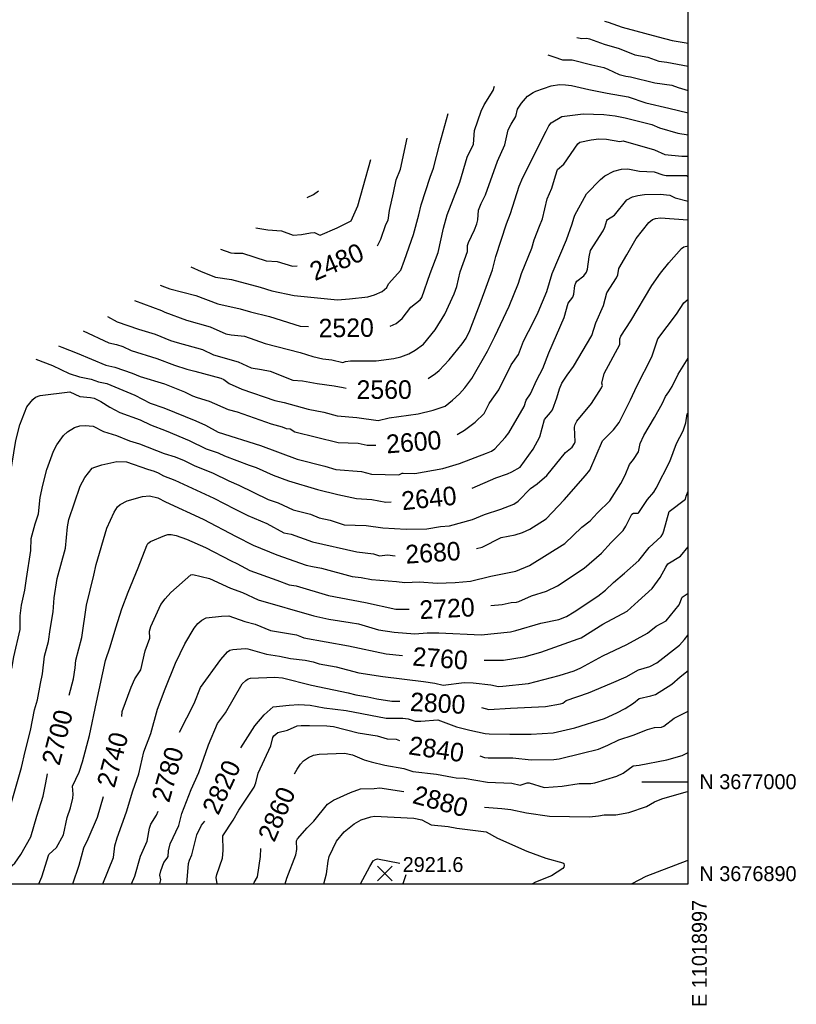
# Model space of a CAD drawing. Header units: feet. Extents: x 11012877 to 11019113, y 3676760 to 3681016.
# Tile 4 of 6: x 11018277 to 11019113, y 3676760 to 3677820. Entities that reach past the tile are written whole.
import ezdxf
from ezdxf.enums import TextEntityAlignment as Align

# ---------------------------------------------------------------- set-up
doc = ezdxf.new("R2010")
doc.units = ezdxf.units.FT
doc.header["$MEASUREMENT"] = 0
doc.layers.get('0').update_dxf_attribs({"linetype": 'CONTINUOUS'})
for name, color, linetype in [('DD_CO_IN', 1, 'CONTINUOUS'), ('DD_TM_CR', 7, 'CONTINUOUS'), ('DS_CO_SP', 1, 'CONTINUOUS'), ('DT_CO_EL', 1, 'CONTINUOUS'), ('DT_CO_SP', 1, 'CONTINUOUS'), ('GD_TM_S1', 7, 'CONTINUOUS')]:
    doc.layers.add(name, color=color, linetype=linetype)

# ---------------------------------------------------------------- blocks, each defined once
blk = doc.blocks.new('SSE')
at = {"color": 0, "linetype": 'ByBlock'}
for p, q in [((-3.922005, 3.922005), (3.922005, -3.922005)), ((-3.922005, -3.922005), (3.922005, 3.922005))]:
    blk.add_line(p, q, dxfattribs=at)

msp = doc.modelspace()

# ---------------------------------------------------------------- linework, layer by layer
at = {"layer": 'DD_CO_IN'}
for points, elevation in [([(11018906.7, 3677818.6), (11018910.8, 3677817.6), (11018926, 3677812.2), (11018964.7, 3677801.7)], 2480), ([(11018964.7, 3677801.7), (11018979.7, 3677797.9), (11018997, 3677795)], 2480), ([(11018877.1, 3677801.1), (11018882.4, 3677800.1), (11018887.9, 3677800.4), (11018890.8, 3677799.8), (11018906.4, 3677793.8), (11018922.7, 3677789.3), (11018939.5, 3677782.3)], 2500), ([(11018845.7, 3677782.5), (11018852.3, 3677780.4)], 2520), ([(11018852.3, 3677780.4), (11018861.7, 3677777), (11018872, 3677777.1), (11018893, 3677771.6), (11018906.2, 3677768.8), (11018910.4, 3677767.2), (11018922.5, 3677761.4), (11018929.8, 3677759.4)], 2520), ([(11018939.5, 3677782.3), (11018953.5, 3677779.9), (11018965.2, 3677775.6), (11018974.1, 3677774.6), (11018997, 3677770.2)], 2500), ([(11018929.8, 3677759.4), (11018934.8, 3677758.8), (11018961, 3677752.4), (11018979.4, 3677749.8), (11018986.2, 3677747.2), (11018997, 3677744)], 2520), ([(11018787, 3677744.1), (11018788.4, 3677748.6)], 2520), ([(11018803.2, 3677701.7), (11018806.1, 3677707.8), (11018811.3, 3677716), (11018813.1, 3677723.9), (11018817.4, 3677730.6), (11018824, 3677737.8), (11018829.8, 3677741.9), (11018832.9, 3677743.5), (11018849.2, 3677749.2), (11018858.2, 3677750.5), (11018864.9, 3677750.3), (11018871.3, 3677749.4), (11018889.8, 3677745.2)], 2540), ([(11018758.7, 3677672.2), (11018765.6, 3677686.4), (11018766.7, 3677701.1), (11018774, 3677722), (11018777.2, 3677728.8), (11018787, 3677744.1)], 2520), ([(11018889.8, 3677745.2), (11018909.7, 3677741.1), (11018932.4, 3677737.4), (11018951.2, 3677730.9), (11018976.2, 3677724.9)], 2540), ([(11018719.2, 3677650.6), (11018722.6, 3677660.5), (11018729.3, 3677686.9), (11018738.5, 3677719.2)], 2500), ([(11018844.1, 3677700.3), (11018846.7, 3677706.1), (11018849.4, 3677709.3), (11018860.9, 3677716.2), (11018883.8, 3677718.8), (11018906.2, 3677718.2)], 2560), ([(11018906.2, 3677718.2), (11018918.4, 3677716.7), (11018929.2, 3677714.5), (11018957.9, 3677707.3), (11018966, 3677703.8), (11018985.9, 3677698.2), (11018997, 3677696.3)], 2560), ([(11018976.2, 3677724.9), (11018997, 3677720.2)], 2540), ([(11018774.1, 3677622.4), (11018778.8, 3677631.9), (11018791.7, 3677668), (11018799.3, 3677685.6), (11018803.2, 3677701.7)], 2540), ([(11018805.7, 3677611.8), (11018814.8, 3677641), (11018819, 3677650.4), (11018844.1, 3677700.3)], 2560), ([(11018673.7, 3677604.6), (11018675.2, 3677614.9), (11018679.7, 3677633.9), (11018682.4, 3677648), (11018686.9, 3677659.5), (11018694.1, 3677692.9)], 2480), ([(11018854.1, 3677652.1), (11018856.2, 3677659), (11018863, 3677664.9), (11018878.2, 3677686.8), (11018880.2, 3677688.6), (11018892.3, 3677691.1), (11018900.8, 3677691.9), (11018908.8, 3677691.6), (11018923.3, 3677689.2), (11018926.9, 3677689.9)], 2580), ([(11018926.9, 3677689.9), (11018960.6, 3677680.2), (11018971.8, 3677675.2), (11018990.1, 3677673.4), (11018997, 3677673.4)], 2580), ([(11018646.8, 3677640.3), (11018655, 3677669.8)], 2460), ([(11018727.5, 3677569.5), (11018733.5, 3677595.8), (11018737.3, 3677610.2), (11018750.9, 3677645.4), (11018758.7, 3677672.2)], 2520), ([(11018873.7, 3677606.6), (11018874.8, 3677609.7), (11018887.4, 3677632.8), (11018902.4, 3677648.2), (11018907.3, 3677652.3), (11018916.7, 3677657.1), (11018925.1, 3677659.4), (11018932.1, 3677659.7)], 2600), ([(11018932.1, 3677659.7), (11018944.5, 3677657.3), (11018960.4, 3677656.4), (11018969.6, 3677653.2), (11018973.3, 3677652.5), (11018995, 3677652.7), (11018997, 3677651.6)], 2600), ([(11018691.5, 3677561.5), (11018701, 3677589.2), (11018706.9, 3677610.3), (11018709.2, 3677621), (11018719.2, 3677650.6)], 2500), ([(11018828.5, 3677574.2), (11018831.2, 3677583.4), (11018836.7, 3677598.2), (11018840.1, 3677605.8), (11018845, 3677627.5), (11018850.1, 3677638.9), (11018854.1, 3677652.1)], 2580), ([(11018586.6, 3677629), (11018593.5, 3677632.1), (11018598.6, 3677636.1)], 2440), ([(11018590.3, 3677591), (11018594.3, 3677591.2), (11018599.4, 3677588.6), (11018600.5, 3677588.4), (11018618.9, 3677596.2), (11018634, 3677603.7), (11018641.1, 3677619.8), (11018646.8, 3677640.3)], 2460), ([(11018909.2, 3677604), (11018910, 3677605.1), (11018917.6, 3677609.8), (11018930.7, 3677626.4), (11018936.9, 3677629.5), (11018942.6, 3677631.1), (11018949.8, 3677632), (11018966.8, 3677632.3), (11018977.3, 3677631.5)], 2620), ([(11018744.9, 3677525.2), (11018747.8, 3677533.2), (11018751.5, 3677548.9), (11018759.1, 3677570.6), (11018759.4, 3677577.1), (11018760.2, 3677580.6), (11018766.9, 3677594.1), (11018769.4, 3677600.4), (11018770.4, 3677604.8), (11018771.1, 3677615.2), (11018774.1, 3677622.4)], 2540), ([(11018977.3, 3677631.5), (11018983, 3677628.7), (11018997, 3677624.8)], 2620), ([(11018774.1, 3677517.8), (11018786, 3677550.9), (11018789.9, 3677565.5), (11018801.3, 3677600.6), (11018805.7, 3677611.8)], 2560), ([(11018662.3, 3677576.9), (11018666, 3677584.1), (11018671.2, 3677599.8), (11018673.7, 3677604.6)], 2480), ([(11018830.3, 3677494.9), (11018835.5, 3677505.6), (11018844.6, 3677527.8), (11018850.6, 3677547.2), (11018865.8, 3677583.4), (11018872, 3677600.7), (11018873.7, 3677606.6)], 2600), ([(11018873.8, 3677524.8), (11018874.9, 3677534.1), (11018875.8, 3677537.2), (11018877.1, 3677538.9), (11018884.7, 3677544.7), (11018887.3, 3677548.4), (11018888.4, 3677551.6), (11018890.2, 3677565.1), (11018891.7, 3677571.8), (11018905.2, 3677593.1), (11018907.1, 3677597.1), (11018909.2, 3677604)], 2620), ([(11018931, 3677567.2), (11018940.9, 3677584.8), (11018954.4, 3677601.9), (11018958.5, 3677605.2), (11018961.8, 3677606.3), (11018967.1, 3677607), (11018996.6, 3677604.8)], 2640), ([(11018996.6, 3677604.8), (11018997, 3677604.7)], 2640), ([(11018531.4, 3677596.1), (11018544.2, 3677594), (11018558.9, 3677592.9), (11018571.4, 3677588.3), (11018580.6, 3677588.9), (11018590.3, 3677591)], 2460), ([(11018493.1, 3677573.3), (11018504.2, 3677569.4), (11018508.4, 3677568.8), (11018516.9, 3677569), (11018542.4, 3677560.8)], 2480), ([(11018682.5, 3677493.2), (11018689, 3677498.6), (11018698.2, 3677510.9), (11018708.1, 3677518.7), (11018710.1, 3677521.3), (11018718.9, 3677547.2), (11018727.5, 3677569.5)], 2520), ([(11018788.7, 3677479.1), (11018804.2, 3677511.9), (11018814.3, 3677536.5), (11018817.4, 3677547), (11018828.5, 3677574.2)], 2580), ([(11018976, 3677558.7), (11018989.9, 3677574), (11018992.4, 3677575.8), (11018997, 3677577)], 2660), ([(11018542.4, 3677560.8), (11018554.1, 3677560.1), (11018570.9, 3677554.8), (11018575.8, 3677555.4)], 2480), ([(11018619.2, 3677518.9), (11018632.3, 3677519.7), (11018651.9, 3677522.1), (11018658.9, 3677524), (11018667.4, 3677527.8), (11018672.2, 3677531.9), (11018674.2, 3677535.9), (11018687.3, 3677550.5), (11018691.5, 3677561.5)], 2500), ([(11018893.2, 3677480.2), (11018897.3, 3677493.9), (11018905.8, 3677512.5), (11018909.4, 3677526.4), (11018919.7, 3677542.3), (11018921.2, 3677545.5), (11018922.3, 3677552.4), (11018931, 3677567.2)], 2640), ([(11018923.4, 3677470.7), (11018923.3, 3677476.7), (11018924.3, 3677479.6), (11018935.3, 3677496), (11018957.9, 3677534.1), (11018967.2, 3677547.4), (11018976, 3677558.7)], 2660), ([(11018461.4, 3677554.4), (11018472.2, 3677549.1), (11018487.8, 3677543.2)], 2500), ([(11018487.8, 3677543.2), (11018505.1, 3677540.5), (11018535.9, 3677532.4), (11018548.5, 3677528.4)], 2500), ([(11018428.2, 3677534.6), (11018432.7, 3677532.6)], 2520), ([(11018432.7, 3677532.6), (11018438.6, 3677530.5), (11018466.6, 3677523.3), (11018490.3, 3677514.5), (11018514.5, 3677509)], 2520), ([(11018548.5, 3677528.4), (11018572.7, 3677523.4), (11018619.2, 3677518.9)], 2500), ([(11018400.4, 3677518), (11018429.8, 3677507.1), (11018433.2, 3677505.4)], 2540), ([(11018696, 3677460.6), (11018702.8, 3677464.4), (11018711.8, 3677470.9), (11018724.4, 3677486.6), (11018734.9, 3677503.2), (11018744.9, 3677525.2)], 2540), ([(11018716.7, 3677434.2), (11018724.6, 3677439.3), (11018728.7, 3677442.8), (11018739.4, 3677454), (11018753.6, 3677471.3), (11018757.8, 3677477.3), (11018761.6, 3677485.6), (11018774.1, 3677517.8)], 2560), ([(11018834, 3677432.7), (11018840.3, 3677444.9), (11018846.8, 3677461.8), (11018863.4, 3677499.6), (11018867.6, 3677515), (11018872.6, 3677521.6), (11018873.8, 3677524.8)], 2620), ([(11018984.2, 3677503.3), (11018992.4, 3677515.6), (11018997, 3677519.4)], 2680), ([(11018433.2, 3677505.4), (11018456.6, 3677496.8), (11018481.9, 3677489.5), (11018499.1, 3677482.2), (11018504.6, 3677481.1), (11018519.2, 3677479.6)], 2540), ([(11018514.5, 3677509), (11018525.5, 3677505.7), (11018545.8, 3677500.9), (11018579, 3677490.4)], 2520), ([(11018371.5, 3677500.8), (11018381.9, 3677495.1), (11018404.8, 3677487.3), (11018422.7, 3677481.9), (11018439.4, 3677474.9), (11018446.6, 3677472.8)], 2560), ([(11018785.8, 3677411.8), (11018792.9, 3677421.9), (11018806.2, 3677448.9), (11018814, 3677459.9), (11018819.7, 3677474.4), (11018830.3, 3677494.9)], 2600), ([(11018941.6, 3677425.9), (11018957.9, 3677457.2), (11018964.3, 3677476.9), (11018984.2, 3677503.3)], 2680), ([(11018345.3, 3677485.2), (11018372.8, 3677472.4), (11018381.2, 3677470.6)], 2580), ([(11018579, 3677490.4), (11018587.9, 3677489.9)], 2520), ([(11018675.9, 3677490.4), (11018682.5, 3677493.2)], 2520), ([(11018446.6, 3677472.8), (11018473.7, 3677465.2), (11018485.7, 3677459.5), (11018512.3, 3677452), (11018526.4, 3677445.5), (11018537.5, 3677443.6)], 2560), ([(11018519.2, 3677479.6), (11018541.4, 3677471.6), (11018579, 3677461.9), (11018592.8, 3677457.6), (11018603.3, 3677455.3)], 2540), ([(11018735.3, 3677404.1), (11018743.2, 3677410.7), (11018750.5, 3677417.7), (11018756.4, 3677424), (11018764, 3677434.2), (11018780.7, 3677463.5), (11018788.7, 3677479.1)], 2580), ([(11018842.2, 3677390), (11018848.8, 3677397.4), (11018850.7, 3677400.4), (11018855.5, 3677413.3), (11018858.3, 3677423), (11018861, 3677429.1), (11018866.5, 3677437.8), (11018873.5, 3677446.9), (11018893.2, 3677480.2)], 2640), ([(11018318.6, 3677469.2), (11018322.3, 3677467.7)], 2600), ([(11018322.3, 3677467.7), (11018338.9, 3677461.4), (11018369.7, 3677448.5), (11018379.2, 3677446.1)], 2600), ([(11018381.2, 3677470.6), (11018387.9, 3677468.5), (11018397.1, 3677464), (11018424.7, 3677455.6), (11018443.6, 3677448.4), (11018456.8, 3677444.1), (11018465.5, 3677441.9)], 2580), ([(11018877.1, 3677388.1), (11018892.9, 3677407.3), (11018903.6, 3677424), (11018904.5, 3677426.4), (11018904.1, 3677429.1), (11018906.4, 3677439.3), (11018923.4, 3677470.7)], 2660), ([(11018294.4, 3677454.8), (11018312.2, 3677448.1), (11018330.2, 3677439.3), (11018341.2, 3677436), (11018354, 3677433.4), (11018361.8, 3677430.5)], 2620), ([(11018603.3, 3677455.3), (11018613, 3677454), (11018625.1, 3677451.4), (11018627.8, 3677452.5), (11018633.2, 3677453), (11018660.9, 3677453.2), (11018679.8, 3677455.5), (11018687.5, 3677457.5), (11018696, 3677460.6)], 2540), ([(11018976, 3677419.7), (11018979.6, 3677425.4), (11018986, 3677438.6), (11018997, 3677455.9)], 2700), ([(11018379.2, 3677446.1), (11018397.9, 3677439.8), (11018406.8, 3677436.2), (11018432.8, 3677428.2), (11018454.4, 3677419.8), (11018463.2, 3677415.3), (11018468, 3677413.6)], 2600), ([(11018465.5, 3677441.9), (11018493.7, 3677434.3), (11018496.8, 3677433), (11018502.5, 3677428.7), (11018516, 3677422.6), (11018551.6, 3677410.2), (11018561.8, 3677408.3)], 2580), ([(11018537.5, 3677443.6), (11018546.8, 3677441.8), (11018571, 3677432.4), (11018581.6, 3677431.7), (11018597.4, 3677428.5), (11018615.6, 3677426.3), (11018625.3, 3677424.4)], 2560), ([(11018361.8, 3677430.5), (11018370.8, 3677428.6), (11018401, 3677416), (11018417.6, 3677407.6), (11018432, 3677402.3)], 2620), ([(11018779.8, 3677353.6), (11018785.1, 3677355.8), (11018788.6, 3677358.3), (11018799.8, 3677370.5), (11018803.6, 3677375.7), (11018820.1, 3677403.8), (11018822.5, 3677410.6), (11018827.1, 3677417.6), (11018834, 3677432.7)], 2620), ([(11018625.3, 3677424.4), (11018628.7, 3677423.6)], 2560), ([(11018886.5, 3677329.7), (11018890.9, 3677335.3), (11018904.6, 3677367), (11018916.5, 3677378.7), (11018922.6, 3677386.6), (11018934.9, 3677410.9), (11018941.6, 3677425.9)], 2680), ([(11018937.9, 3677346.8), (11018943.4, 3677355.2), (11018945.3, 3677364), (11018949.1, 3677372.6), (11018960.8, 3677391.9), (11018969.3, 3677407.4), (11018972.4, 3677414.5), (11018976, 3677419.7)], 2700), ([(11018266.8, 3677329.7), (11018272.6, 3677367.3), (11018277.2, 3677384.2), (11018284.6, 3677403.6), (11018290.9, 3677411.6), (11018293.9, 3677414.1)], 2640), ([(11018293.9, 3677414.1), (11018299.1, 3677415.9), (11018331, 3677419.6), (11018341.6, 3677414.6), (11018353.1, 3677413.7), (11018357.1, 3677412.7), (11018364.4, 3677409.3), (11018374.1, 3677403.3)], 2640), ([(11018468, 3677413.6), (11018480.9, 3677409.5), (11018501.4, 3677400.8), (11018511.1, 3677398.2), (11018547.7, 3677385.4), (11018559.7, 3677381.9), (11018563.8, 3677380.1), (11018568.4, 3677379.9), (11018573.2, 3677376.7)], 2600), ([(11018748, 3677373.9), (11018756.1, 3677378.5), (11018767.6, 3677387.2), (11018777.2, 3677396.2), (11018782.7, 3677407), (11018785.8, 3677411.8)], 2600), ([(11018374.1, 3677403.3), (11018384.9, 3677397.6), (11018406.8, 3677389.7), (11018417.7, 3677384.2), (11018434.6, 3677377.8), (11018459.3, 3677367.2)], 2640), ([(11018432, 3677402.3), (11018466.7, 3677388.5), (11018477.1, 3677383.7), (11018490.8, 3677376.2), (11018536.2, 3677362)], 2620), ([(11018561.8, 3677408.3), (11018587.7, 3677401.2), (11018604.5, 3677397.8), (11018618.9, 3677394), (11018640.1, 3677392.2), (11018663.1, 3677389)], 2580), ([(11018663.1, 3677389), (11018675, 3677391.7), (11018706.1, 3677396.1), (11018722.4, 3677400), (11018735.3, 3677404.1)], 2580), ([(11018802.2, 3677331.4), (11018807.1, 3677333.5), (11018815.8, 3677338.5), (11018829.9, 3677358), (11018837, 3677371.3), (11018842.2, 3677390)], 2640), ([(11018834.2, 3677320.5), (11018844.8, 3677329.5), (11018864.7, 3677354.3), (11018871.8, 3677360.2), (11018874.6, 3677363.9), (11018875.3, 3677366), (11018874.5, 3677381.7), (11018875.1, 3677384.4), (11018877.1, 3677388.1)], 2660), ([(11018962.4, 3677316), (11018977.1, 3677344.6), (11018984.4, 3677364.2), (11018991.7, 3677377.7), (11018994.4, 3677386.2), (11018996, 3677395.9), (11018997, 3677397)], 2720), ([(11018297.3, 3677288.5), (11018299.1, 3677306.1), (11018301.8, 3677319.3), (11018306.2, 3677336.2), (11018313.4, 3677355.8), (11018316.8, 3677362.8), (11018324.2, 3677372.6), (11018328.3, 3677376.8), (11018336.1, 3677381.4)], 2660), ([(11018336.1, 3677381.4), (11018341.6, 3677383), (11018347.3, 3677383.6), (11018356.2, 3677382.9), (11018367, 3677377), (11018381, 3677372.6), (11018395.2, 3677366.8), (11018405.9, 3677363.7), (11018432.4, 3677353.3)], 2660), ([(11018459.3, 3677367.2), (11018477.6, 3677358.3), (11018490.5, 3677354.1), (11018497.5, 3677350.8), (11018524.2, 3677340.8)], 2640), ([(11018573.2, 3677376.7), (11018619.8, 3677365.3), (11018641.4, 3677364.3), (11018651, 3677362.3), (11018654, 3677362.2)], 2600), ([(11018536.2, 3677362), (11018575.8, 3677347.3), (11018605.4, 3677339.6)], 2620), ([(11018654, 3677362.2), (11018660.6, 3677362.3)], 2600), ([(11018432.4, 3677353.3), (11018444.2, 3677349.7), (11018454.2, 3677345.8), (11018465, 3677340.5), (11018485.2, 3677332.2), (11018502.3, 3677323.7), (11018512.8, 3677319.1)], 2660), ([(11018690, 3677332.1), (11018702.6, 3677331.6), (11018732.8, 3677337.3), (11018750.7, 3677342.7), (11018779.8, 3677353.6)], 2620), ([(11018882.5, 3677274), (11018891.4, 3677280.7), (11018899.2, 3677289.3), (11018912.5, 3677302.5), (11018924.3, 3677321.1), (11018929, 3677330), (11018933.8, 3677341.3), (11018937.9, 3677346.8)], 2700), ([(11018341.9, 3677318), (11018347, 3677327.4), (11018354.9, 3677337.4), (11018357.7, 3677338.7), (11018365.2, 3677341), (11018381.6, 3677344.8), (11018392, 3677344.2), (11018414.6, 3677336.3), (11018421.6, 3677334.4), (11018426.1, 3677332.5)], 2680), ([(11018524.2, 3677340.8), (11018531.6, 3677338.3), (11018549.9, 3677330), (11018566.3, 3677323.8), (11018597.6, 3677314.6), (11018619.6, 3677309.2)], 2640), ([(11018605.4, 3677339.6), (11018617.4, 3677336), (11018644.9, 3677333.9), (11018655.9, 3677331.1), (11018685.2, 3677330.5), (11018688.8, 3677332.1), (11018690, 3677332.1)], 2620), ([(11018426.1, 3677332.5), (11018431.9, 3677329.4), (11018444, 3677324.5), (11018486, 3677305.2), (11018508.2, 3677293.9)], 2680), ([(11018764.1, 3677316.1), (11018789.9, 3677327.2), (11018802.2, 3677331.4)], 2640), ([(11018810.5, 3677265.6), (11018818.5, 3677268.2), (11018826.5, 3677271.9), (11018843.8, 3677283.1), (11018863.3, 3677303.4), (11018886.5, 3677329.7)], 2680), ([(11018314, 3677198), (11018317.2, 3677218.7), (11018326.2, 3677251.4), (11018328.3, 3677274.5), (11018329.8, 3677282.2), (11018341.9, 3677318)], 2680), ([(11018512.8, 3677319.1), (11018544.7, 3677303.9), (11018555.2, 3677300.2), (11018571.5, 3677292.7), (11018590.2, 3677288)], 2660), ([(11018764.5, 3677282.3), (11018777.7, 3677287.8), (11018795.1, 3677293.4), (11018809.3, 3677298.9), (11018813.8, 3677302), (11018827, 3677315.6), (11018834.2, 3677320.5)], 2660), ([(11018903.5, 3677245.9), (11018913.8, 3677257.6), (11018926.8, 3677270.5), (11018929.9, 3677275.2), (11018936.4, 3677288.1), (11018937.9, 3677289), (11018943.1, 3677289.2), (11018943.9, 3677289.8), (11018953.2, 3677303.6), (11018960, 3677311.8), (11018962.4, 3677316)], 2720), ([(11018356.7, 3677222.4), (11018359.2, 3677233.8), (11018370.8, 3677273), (11018378.7, 3677290.2), (11018382.1, 3677295.8), (11018385.1, 3677298.3), (11018392.6, 3677302.4), (11018409.2, 3677306.9), (11018416.8, 3677307.6), (11018425.8, 3677305.6)], 2700), ([(11018425.8, 3677305.6), (11018434.1, 3677301.2), (11018474.4, 3677282.6), (11018509.9, 3677264.1)], 2700), ([(11018619.6, 3677309.2), (11018639.7, 3677304.9), (11018656.1, 3677303.9), (11018671.1, 3677301), (11018677.1, 3677301.4)], 2640), ([(11018928.2, 3677224.4), (11018943.9, 3677238), (11018954.8, 3677252.1), (11018967.8, 3677263.8), (11018969.6, 3677266.8), (11018970.8, 3677270.1), (11018976.4, 3677291), (11018993.9, 3677304.2), (11018994.6, 3677307.3), (11018997, 3677312.9)], 2740), ([(11018508.2, 3677293.9), (11018522.5, 3677286.7), (11018543.1, 3677277.8), (11018561.5, 3677267.8), (11018569.4, 3677266.4)], 2680), ([(11018284.2, 3677218.7), (11018289, 3677248.7), (11018289.1, 3677261.7), (11018293.4, 3677277.7), (11018297.3, 3677288.5)], 2660), ([(11018590.2, 3677288), (11018599.3, 3677284), (11018611.4, 3677281.6), (11018626.4, 3677276.4), (11018650.2, 3677275.7), (11018667.9, 3677273.4)], 2660), ([(11018667.9, 3677273.4), (11018693.1, 3677271.7), (11018715.4, 3677272.1), (11018730.3, 3677274.6), (11018739.8, 3677275.6), (11018764.5, 3677282.3)], 2660), ([(11018784.3, 3677221.2), (11018811.2, 3677226.7), (11018826, 3677232.8), (11018864.2, 3677256.4), (11018882.5, 3677274)], 2700), ([(11018393.7, 3677204.1), (11018404.6, 3677230.3), (11018413.7, 3677254.3), (11018414.8, 3677256.3), (11018417.7, 3677258.5), (11018433.2, 3677265.2), (11018436.5, 3677266.2), (11018440, 3677266.2), (11018445.3, 3677265), (11018456.6, 3677261.1), (11018476.9, 3677252)], 2720), ([(11018509.9, 3677264.1), (11018528.5, 3677254.5), (11018553.9, 3677244.2), (11018585.4, 3677233.2), (11018592.2, 3677231.7)], 2700), ([(11018569.4, 3677266.4), (11018592.3, 3677258.1), (11018640, 3677247.6)], 2680), ([(11018769.1, 3677250.9), (11018775, 3677252.3), (11018795.5, 3677262.9), (11018810.5, 3677265.6)], 2680), ([(11018476.9, 3677252), (11018504.7, 3677237.6), (11018510.8, 3677235), (11018524.9, 3677227.4), (11018553.7, 3677217)], 2720), ([(11018943.1, 3677194.5), (11018958, 3677207.9), (11018966.8, 3677219.8), (11018972.7, 3677231), (11018975.1, 3677234.4), (11018988.7, 3677242.9), (11018997, 3677252.8)], 2760), ([(11018640, 3677247.6), (11018658.1, 3677245.2), (11018664.3, 3677243.3), (11018673.1, 3677244.2), (11018681.4, 3677243.3)], 2680), ([(11018812.1, 3677193.4), (11018814.5, 3677193.9), (11018828.2, 3677200), (11018844.3, 3677205), (11018856.2, 3677210.9), (11018884.9, 3677230), (11018903.5, 3677245.9)], 2720), ([(11018592.2, 3677231.7), (11018601.9, 3677230), (11018635, 3677221), (11018644.6, 3677219.8), (11018655.9, 3677217.5), (11018682.8, 3677215.6)], 2700), ([(11018268.4, 3677121.8), (11018270.7, 3677134.3), (11018277.4, 3677163.8), (11018277.4, 3677178.4), (11018279, 3677190), (11018282.5, 3677206), (11018284.2, 3677218.7)], 2660), ([(11018336.7, 3677122.7), (11018337.4, 3677130.9), (11018343.9, 3677155.3), (11018348.8, 3677190.2), (11018356.7, 3677222.4)], 2700), ([(11018439.8, 3677203.6), (11018461.1, 3677222.6), (11018463.4, 3677223.2), (11018481.5, 3677218.9), (11018504.1, 3677208.3), (11018516.8, 3677203.5)], 2740), ([(11018682.8, 3677215.6), (11018691.9, 3677214.5), (11018707.6, 3677215), (11018726.7, 3677213.8), (11018746, 3677214.4), (11018762.4, 3677215.9), (11018784.3, 3677221.2)], 2700), ([(11018811.3, 3677162.7), (11018838.2, 3677170.6), (11018857.5, 3677174.6), (11018865.7, 3677177.9), (11018874.2, 3677182.8), (11018899.7, 3677199.6), (11018907.9, 3677206.2), (11018916.6, 3677214.5), (11018928.2, 3677224.4)], 2740), ([(11018553.7, 3677217), (11018567.2, 3677212), (11018574.6, 3677210.8), (11018609.6, 3677200.6), (11018649.5, 3677192.9)], 2720), ([(11018299.2, 3677105.7), (11018301.6, 3677116.1), (11018303.5, 3677135.1), (11018307.9, 3677150.9), (11018309.6, 3677163.8), (11018313, 3677182.8), (11018314, 3677198)], 2680), ([(11018359.6, 3677085.6), (11018369.2, 3677130.4), (11018374.5, 3677145.3), (11018380.3, 3677165.8), (11018386.8, 3677186), (11018393.7, 3677204.1)], 2720), ([(11018401.1, 3677110.6), (11018407.3, 3677120.5), (11018411.9, 3677140.7), (11018417, 3677154.5), (11018416.7, 3677161.9), (11018418.2, 3677167), (11018428.9, 3677190.9), (11018433.6, 3677197), (11018439.8, 3677203.6)], 2740), ([(11018516.8, 3677203.5), (11018533.8, 3677195.7), (11018593.7, 3677178.5), (11018610, 3677175), (11018633, 3677171.3)], 2740), ([(11018953, 3677160), (11018962.6, 3677167.5), (11018973.1, 3677173), (11018987.1, 3677190.3), (11018990.4, 3677198.5), (11018997, 3677202.9)], 2780), ([(11018649.5, 3677192.9), (11018682.2, 3677185.8), (11018696.5, 3677185.8)], 2720), ([(11018784.4, 3677189.6), (11018796.5, 3677190.7), (11018806.3, 3677192.8), (11018812.1, 3677193.4)], 2720), ([(11018878.5, 3677153.7), (11018881.5, 3677154.9), (11018905, 3677169.4), (11018931.1, 3677183.6), (11018943.1, 3677194.5)], 2760), ([(11018433.7, 3677100), (11018444.8, 3677127.7), (11018454.9, 3677148.3), (11018464.9, 3677165.4), (11018468.9, 3677170.4), (11018473, 3677174), (11018477.9, 3677176.3), (11018494.2, 3677178.3), (11018502, 3677178.6)], 2760), ([(11018502, 3677178.6), (11018519.3, 3677172.6), (11018530.4, 3677169.5), (11018547, 3677162.9), (11018574.9, 3677158), (11018580.3, 3677155.8)], 2760), ([(11018633, 3677171.3), (11018641.9, 3677170.1), (11018663.4, 3677163.6), (11018680.2, 3677161.1), (11018702.5, 3677159.3), (11018715.9, 3677160.1)], 2740), ([(11018580.3, 3677155.8), (11018582.9, 3677154.9), (11018630.9, 3677146.2), (11018671.7, 3677137.6)], 2760), ([(11018715.9, 3677160.1), (11018728.4, 3677160.1), (11018773.8, 3677158), (11018805.5, 3677161.3), (11018811.3, 3677162.7)], 2740), ([(11018857.8, 3677114.2), (11018874.3, 3677119.5), (11018881.3, 3677122.5), (11018905, 3677135.6), (11018930.7, 3677147.7), (11018953, 3677160)], 2780), ([(11018992.9, 3677153.2), (11018997, 3677158)], 2800), ([(11018777.1, 3677130.7), (11018797.9, 3677130.9), (11018820.3, 3677134.4), (11018838.4, 3677139.4), (11018878.5, 3677153.7)], 2760), ([(11018914.5, 3677106.1), (11018930.2, 3677113), (11018943.3, 3677120.5), (11018955.7, 3677124), (11018963.1, 3677128), (11018987.7, 3677146.8), (11018992.9, 3677153.2)], 2800), ([(11018448.9, 3677053.4), (11018464.9, 3677084.2), (11018471.7, 3677101.4), (11018493.6, 3677131.7), (11018500.6, 3677139.8), (11018503.2, 3677141.7), (11018506.4, 3677142.4), (11018519.9, 3677143.2)], 2780), ([(11018519.9, 3677143.2), (11018522.5, 3677143.1), (11018542.7, 3677137.2), (11018556.7, 3677135.3), (11018568.7, 3677132.7), (11018584.3, 3677130.7)], 2780), ([(11018671.7, 3677137.6), (11018689.2, 3677135.9)], 2760), ([(11018584.3, 3677130.7), (11018593, 3677128.9), (11018599.3, 3677126.8), (11018617.7, 3677123.8), (11018642.1, 3677117.3), (11018667.9, 3677113.4)], 2780), ([(11018330.1, 3677093.3), (11018334.7, 3677110.6), (11018336.7, 3677122.7)], 2700), ([(11018525.5, 3677111.6), (11018551.8, 3677112.5), (11018559.8, 3677111.9), (11018591.2, 3677103.8), (11018630.7, 3677095.7), (11018638.9, 3677093.5)], 2800), ([(11018667.9, 3677113.4), (11018711.8, 3677108), (11018723.9, 3677106), (11018732.9, 3677103.8), (11018755.5, 3677106.6), (11018765.2, 3677106.5)], 2780), ([(11018765.2, 3677106.5), (11018784.4, 3677104.4), (11018792.6, 3677102.6), (11018797.3, 3677102.8), (11018824.8, 3677105.7), (11018857.8, 3677114.2)], 2780), ([(11018906.9, 3677067.9), (11018920.2, 3677074.1), (11018929.2, 3677078.9), (11018938, 3677084.4), (11018944, 3677089.4), (11018956.8, 3677092.4), (11018961.8, 3677094), (11018979.2, 3677105), (11018988.3, 3677112.8)], 2820), ([(11018988.3, 3677112.8), (11018997, 3677119.7)], 2820), ([(11018278.9, 3677015.2), (11018282.7, 3677032.4), (11018288.6, 3677055), (11018292.8, 3677077.2), (11018296, 3677088.1), (11018299.2, 3677105.7)], 2680), ([(11018386.8, 3677070), (11018387.4, 3677075.4), (11018396.9, 3677101.6), (11018401.1, 3677110.6)], 2740), ([(11018461.7, 3676991.6), (11018469.8, 3677009.9), (11018480.4, 3677039.7), (11018489.8, 3677062.6), (11018498.7, 3677074.2), (11018516.5, 3677105.2), (11018520.5, 3677109.1), (11018522.9, 3677110.8), (11018525.5, 3677111.6)], 2800), ([(11018805.5, 3677079.1), (11018843.2, 3677080.9), (11018859.5, 3677083.9), (11018862, 3677084.7), (11018865.5, 3677087.4), (11018889.6, 3677095.6), (11018914.5, 3677106.1)], 2800), ([(11018405.4, 3677008.6), (11018410.5, 3677032), (11018418.3, 3677051.8), (11018425.4, 3677077.9), (11018433.7, 3677100)], 2760), ([(11018638.9, 3677093.5), (11018651.8, 3677091.5), (11018661.6, 3677089.1), (11018677.6, 3677086.5), (11018686.5, 3677086.8)], 2800), ([(11018334.1, 3676982.3), (11018334.5, 3676986.4), (11018333.7, 3676995), (11018340.9, 3677010.2), (11018344.6, 3677021.5), (11018352.2, 3677049.7), (11018359.6, 3677085.6)], 2720), ([(11018530.1, 3677060), (11018540.3, 3677071.8), (11018550, 3677080.5), (11018567.1, 3677082.5), (11018577.6, 3677083.1), (11018589.8, 3677082.2), (11018604.9, 3677079.4), (11018628.4, 3677076.7)], 2820), ([(11018628.4, 3677076.7), (11018671.5, 3677068.2), (11018689.5, 3677068.3), (11018695.2, 3677067.5), (11018702.9, 3677065), (11018708.9, 3677065.2)], 2820), ([(11018774.2, 3677079.7), (11018782.2, 3677077.7), (11018805.5, 3677079.1)], 2800), ([(11018970.7, 3677059.6), (11018981.7, 3677068.2), (11018997, 3677075.9)], 2840), ([(11018515.2, 3677036.5), (11018530.1, 3677060)], 2820), ([(11018531.1, 3676998.9), (11018533.9, 3677009), (11018547.3, 3677038.6), (11018549.6, 3677047.7), (11018550.8, 3677049.5), (11018555, 3677053.1), (11018565.2, 3677055.6), (11018575.9, 3677060), (11018579.9, 3677060.6), (11018589.1, 3677060.5)], 2840), ([(11018589.1, 3677060.5), (11018607.6, 3677060.2), (11018614.8, 3677059.4), (11018641.4, 3677052.5), (11018661.9, 3677049.4), (11018672.8, 3677046), (11018682.3, 3677045.8), (11018686, 3677044.4)], 2840), ([(11018708.9, 3677065.2), (11018727.2, 3677066.7), (11018747.3, 3677059.2), (11018761.8, 3677055.5), (11018778.4, 3677052), (11018782.7, 3677051.5), (11018804.8, 3677051.2)], 2820), ([(11018804.8, 3677051.2), (11018827.9, 3677051.2), (11018851.4, 3677052.5), (11018874.8, 3677057.8), (11018906.9, 3677067.9)], 2820), ([(11018882.9, 3677030.6), (11018900.2, 3677035.1), (11018910.5, 3677039.3), (11018922.3, 3677045.2), (11018937.8, 3677050), (11018953.1, 3677056.2), (11018960.5, 3677058.4), (11018968.3, 3677058.8), (11018970.7, 3677059.6)], 2840), ([(11018573, 3677008.4), (11018575.6, 3677013.4), (11018579.4, 3677018.8), (11018582.7, 3677022.4), (11018587.9, 3677026.1), (11018593.4, 3677028.7), (11018599.4, 3677029.8), (11018626.6, 3677030.8), (11018635.3, 3677028.8)], 2860), ([(11018635.3, 3677028.8), (11018647.9, 3677023.6), (11018655.3, 3677021.2), (11018670.2, 3677017.8), (11018690.7, 3677014.1), (11018700.2, 3677010.8), (11018725.7, 3677008.1), (11018743, 3677004.8)], 2860), ([(11018772.5, 3677028), (11018777.5, 3677026.2), (11018781.4, 3677025.5), (11018792.9, 3677025.8)], 2840), ([(11018792.9, 3677025.8), (11018808, 3677025.8), (11018827.7, 3677023.7), (11018852.1, 3677023.8), (11018857.8, 3677024.6), (11018882.9, 3677030.6)], 2840), ([(11018926.9, 3677009.1), (11018937.8, 3677017.1), (11018944.3, 3677017.8), (11018974.1, 3677023.4), (11018990.4, 3677028.2), (11018997, 3677031.3)], 2860), ([(11018215.3, 3676890), (11018238.1, 3676916.2), (11018250.9, 3676936.2), (11018259, 3676956.8), (11018265.2, 3676967.4), (11018278.9, 3677015.2)], 2680), ([(11018304.9, 3676998.7), (11018306.7, 3677008.5)], 2700), ([(11018377.8, 3676918.5), (11018379.5, 3676931.1), (11018381.9, 3676939.5), (11018391.9, 3676967.5), (11018398.8, 3676990), (11018405.4, 3677008.6)], 2760), ([(11018823.6, 3676998.9), (11018825.7, 3676998.7), (11018841.7, 3676993.9), (11018861.1, 3676995.3), (11018879.5, 3676998), (11018891.9, 3676998), (11018896.3, 3676998.9), (11018920, 3677006.1), (11018926.9, 3677009.1)], 2860), ([(11018266.5, 3676907.9), (11018271.5, 3676912.2), (11018278.3, 3676921.7), (11018288.9, 3676940.5), (11018295.3, 3676963), (11018302.3, 3676984.5), (11018304.9, 3676998.7)], 2700), ([(11018496.2, 3676925.8), (11018495.6, 3676941.8), (11018506.9, 3676958.5), (11018513, 3676969.5), (11018529.4, 3676994.2), (11018531.1, 3676998.9)], 2840), ([(11018743, 3677004.8), (11018747, 3677004), (11018755.8, 3677003.9), (11018780.8, 3676999.6), (11018807, 3676998.3), (11018816, 3676996.4), (11018823.6, 3676998.9)], 2860), ([(11018435.8, 3676917.6), (11018436.8, 3676919.6), (11018437.3, 3676925.7), (11018439, 3676933.2), (11018448.3, 3676952.9), (11018451.4, 3676965.7), (11018461.7, 3676991.6)], 2800), ([(11018574.3, 3676921.2), (11018575.4, 3676927), (11018575.2, 3676936.2), (11018576, 3676938.4), (11018586.5, 3676950.4), (11018593.8, 3676957.6), (11018608.6, 3676975.7), (11018615, 3676980.1), (11018633.2, 3676988.5), (11018644.1, 3676992.4)], 2880), ([(11018644.1, 3676992.4), (11018658.7, 3676992.8), (11018664.9, 3676993.4), (11018690.8, 3676989.3)], 2880), ([(11018900.5, 3676963.4), (11018906.5, 3676964.2), (11018919.1, 3676964.3), (11018933.1, 3676967), (11018952.1, 3676973.3), (11018960.7, 3676978.2), (11018968.7, 3676981.5), (11018994.8, 3676988.9)], 2880), ([(11018994.8, 3676988.9), (11018997, 3676989.6)], 2880), ([(11018297.5, 3676890), (11018300.6, 3676897.5), (11018308.3, 3676921.7), (11018316.4, 3676929.3), (11018324.1, 3676942.8), (11018328.2, 3676961.4), (11018331.6, 3676971.9), (11018334.1, 3676982.3)], 2720), ([(11018345.9, 3676928.8), (11018350.8, 3676938.4), (11018360.6, 3676961.8), (11018367.2, 3676984.2)], 2740), ([(11018418.2, 3676954.2), (11018424.4, 3676963.8), (11018426, 3676968.4)], 2780), ([(11018777.5, 3676972.7), (11018796.1, 3676971)], 2880), ([(11018796.1, 3676971), (11018806, 3676970.2), (11018822.8, 3676966.4), (11018847.5, 3676962.9), (11018890.8, 3676962.2), (11018900.5, 3676963.4)], 2880), ([(11018397.2, 3676890), (11018400.8, 3676898.4), (11018407.1, 3676919.7), (11018414.1, 3676936.1), (11018416.8, 3676949.8), (11018418.2, 3676954.2)], 2780), ([(11018456.8, 3676890), (11018458.6, 3676911.8), (11018459.7, 3676915.5), (11018462.4, 3676921.4), (11018467.6, 3676942.9), (11018472.7, 3676953.1), (11018476.2, 3676957.6)], 2820), ([(11018604.4, 3676890), (11018607.4, 3676900.8), (11018609.1, 3676914.6), (11018610.2, 3676919.3), (11018618.2, 3676936), (11018626.3, 3676946.1), (11018637, 3676954.6), (11018644.8, 3676959), (11018655.2, 3676962.3)], 2900), ([(11018655.2, 3676962.3), (11018658.9, 3676962.7), (11018701.6, 3676960.9), (11018709.9, 3676959), (11018720.2, 3676953.5), (11018738.3, 3676951.8)], 2900), ([(11018738.3, 3676951.8), (11018747.7, 3676950), (11018779.3, 3676946), (11018791.6, 3676939.1), (11018823.2, 3676925.1), (11018843.5, 3676917.8), (11018862, 3676912.5)], 2900), ([(11018334.3, 3676890), (11018341, 3676910.2), (11018345.9, 3676928.8)], 2740), ([(11018489.6, 3676890), (11018488.7, 3676896.7), (11018489.1, 3676900), (11018495.3, 3676917.6), (11018496.2, 3676925.8)], 2840), ([(11018529.4, 3676891.5), (11018533.2, 3676897.6), (11018536.1, 3676919.6), (11018536.7, 3676928.2)], 2860), ([(11018366.6, 3676890), (11018377.8, 3676918.5)], 2760), ([(11018427.7, 3676890), (11018428.8, 3676894.5), (11018428, 3676899.5), (11018429.1, 3676904.2), (11018432.2, 3676913), (11018435.8, 3676917.6)], 2800), ([(11018562.9, 3676890), (11018564.5, 3676896), (11018574.3, 3676921.2)], 2880), ([(11018654.1, 3676908.8), (11018657.6, 3676914.7), (11018660.2, 3676916.3), (11018662.2, 3676916.8), (11018686.2, 3676912.2)], 2920), ([(11018862, 3676912.5), (11018863, 3676911.9), (11018863.4, 3676909.8), (11018863.1, 3676908), (11018861.9, 3676906.6), (11018849.8, 3676898.7), (11018832.6, 3676891.9), (11018829.2, 3676890)], 2900), ([(11018995.4, 3676914.7), (11018951.3, 3676897.8), (11018936.4, 3676890)], 2880), ([(11018997, 3676915.3), (11018995.4, 3676914.7)], 2880), ([(11018644.1, 3676890), (11018654.1, 3676908.8)], 2920), ([(11018528.8, 3676890), (11018529.4, 3676891.5)], 2860), ([(11018692.9, 3676899.6), (11018689.6, 3676890)], 2920)]:
    msp.add_lwpolyline(points, dxfattribs=dict(at, elevation=elevation))
at = {"layer": 'DD_TM_CR'}
msp.add_lwpolyline([(11012997, 3676890), (11018997, 3676890), (11018997, 3680890), (11012997, 3680890)], close=True, dxfattribs=at)
msp.add_lwpolyline([(11018947, 3677000), (11018997, 3677000)], dxfattribs=at)

# ---------------------------------------------------------------- block references
at = {"layer": 'DS_CO_SP', "xscale": 2, "yscale": 2, "zscale": 2}
msp.add_blockref('SSE', (11018670.3, 3676901.1, 2921.6), dxfattribs=at)

# ---------------------------------------------------------------- texts
at = {"layer": 'DT_CO_EL'}
for s, rotation, p in [('2480', 23.3, (11018618.3, 3677559.7, 2480)), ('2520', 0.7, (11018628.6, 3677488.6, 2520)), ('2600', 4.7, (11018701.3, 3677365.7, 2600)), ('2640', 6, (11018717.7, 3677305.2, 2640)), ('2680', 3.9, (11018722, 3677246.6, 2680)), ('2720', 3.1, (11018737.2, 3677186.5, 2720)), ('2760', 355.6, (11018729.8, 3677132.8, 2760)), ('2800', 356.8, (11018727.2, 3677084.5, 2800)), ('2700', 75.5, (11018317.4, 3677047.8, 2700)), ('2740', 75.1, (11018376.9, 3677023.7, 2740)), ('2840', 351.6, (11018725.8, 3677035.1, 2840)), ('2780', 74.3, (11018436.2, 3677007.9, 2780)), ('2820', 65.2, (11018494.2, 3676994.2, 2820)), ('2880', 344.8, (11018730.2, 3676979, 2880)), ('2860', 66.7, (11018553.7, 3676965.2, 2860))]:
    msp.add_text(s, height=20, rotation=rotation, dxfattribs=at).set_placement(p, align=Align.MIDDLE_CENTER)
msp.add_text('2560', height=20, dxfattribs=at).set_placement((11018669.5, 3677422.1, 2560), align=Align.MIDDLE_CENTER)
at = {"layer": 'DT_CO_SP'}
msp.add_text('2921.6', height=16, dxfattribs=at).set_placement((11018689.4, 3676902.8, 2921.6))
at = {"layer": 'GD_TM_S1'}
msp.add_text('N 3677000', height=16, dxfattribs=at).set_placement((11019009, 3677000), align=Align.MIDDLE_LEFT)
msp.add_text('N 3676890', height=16, dxfattribs=at).set_placement((11019009, 3676893))
msp.add_text('E 11018997', height=16, rotation=90, dxfattribs=at).set_placement((11019009, 3676872.8), align=Align.MIDDLE_RIGHT)

doc.saveas('drawing.dxf')
